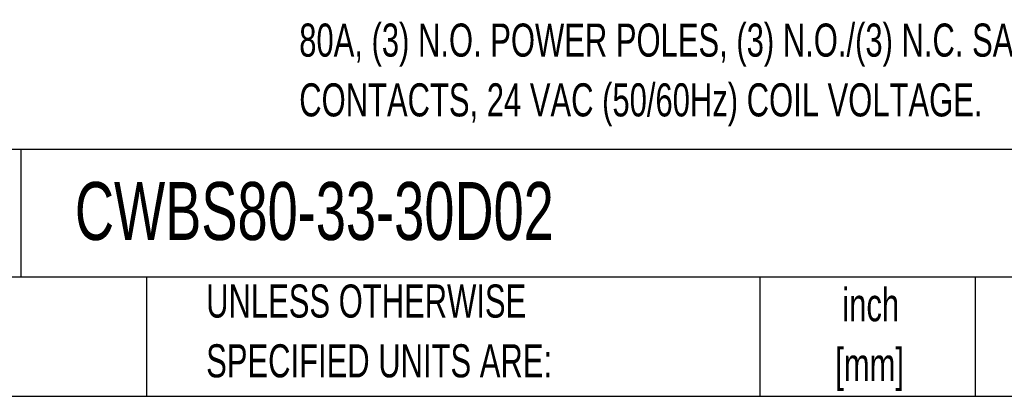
# Model space of a CAD drawing. Header units: inches. Extents: x 0.7 to 32.2, y 0.7 to 24.8.
# Tile 4 of 14: x 18.4 to 25.8, y 0.7 to 3.6. Entities that reach past the tile are written whole.
import ezdxf

# ---------------------------------------------------------------- set-up
doc = ezdxf.new("R2010")
doc.units = ezdxf.units.IN
doc.header["$LTSCALE"] = 3
doc.header["$MEASUREMENT"] = 0
doc.layers.add('TEXT', color=140, linetype='Continuous', lineweight=25)
doc.styles.add('SLDTEXTSTYLE0', font='TXT', dxfattribs={"width": 0.7})

# ---------------------------------------------------------------- blocks, each defined once
blk = doc.blocks.new('SW_NOTE_0')
at = {"layer": 'TEXT', "color": 0, "char_height": 0.25, "attachment_point": 1, "style": 'SLDTEXTSTYLE0'}
for s, insert in [('80A, (3) N.O. POWER POLES, (3) N.O./(3) N.C. SAFETY AUXILIARY', (0, 0.3223)), ('CONTACTS, 24 VAC (50/60Hz) COIL VOLTAGE.', (0, -0.1292))]:
    blk.add_mtext(s, dxfattribs=dict(at, insert=insert))
blk = doc.blocks.new('SW_NOTE_0_1')
at = {"layer": 'TEXT', "color": 0, "char_height": 0.25, "attachment_point": 2, "style": 'SLDTEXTSTYLE0'}
for s, insert in [('inch', (0.375, 0.3223)), ('[mm]', (0.3666, -0.1292))]:
    blk.add_mtext(s, dxfattribs=dict(at, insert=insert))
blk = doc.blocks.new('SW_NOTE_0_2')
at = {"layer": 'TEXT', "color": 0, "char_height": 0.25, "attachment_point": 1, "style": 'SLDTEXTSTYLE0'}
for s, insert in [('UNLESS OTHERWISE', (0, 0.3223)), ('SPECIFIED UNITS ARE:', (0, -0.1292))]:
    blk.add_mtext(s, dxfattribs=dict(at, insert=insert))

msp = doc.modelspace()

# ---------------------------------------------------------------- linework, layer by layer
at = {"layer": 'TEXT'}
for p, q in [((32.25, 2.6133), (0.75, 2.6133)), ((18.3967, 2.6133), (18.3967, 1.65)), ((32.25, 1.65), (0.75, 1.65)), ((19.3441, 1.65), (19.3441, 0.75)), ((23.9792, 1.65), (23.9792, 0.75)), ((25.6077, 1.65), (25.6077, 0.75)), ((0.75, 0.75), (32.25, 0.75))]:
    msp.add_line(p, q, dxfattribs=at)

# ---------------------------------------------------------------- block references
for name, p in [('SW_NOTE_0', (20.4994, 3.2432)), ('SW_NOTE_0_2', (19.7962, 1.2722)), ('SW_NOTE_0_1', (24.4428, 1.2442))]:
    msp.add_blockref(name, p, dxfattribs=at)

# ---------------------------------------------------------------- texts
at = {"layer": 'TEXT', "insert": (18.8041, 2.3682), "char_height": 0.4375, "attachment_point": 1, "style": 'SLDTEXTSTYLE0'}
msp.add_mtext('CWBS80-33-30D02', dxfattribs=at)

doc.saveas('drawing.dxf')
